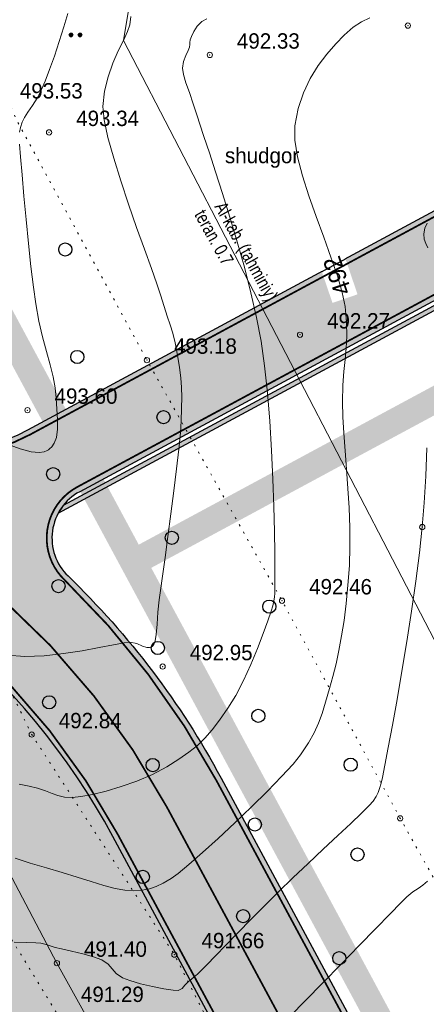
# Model space of a CAD drawing. Extents: x -516234 to 73329, y -4499813 to 47259.
# Tile 25 of 141: x 29525 to 29548, y 36943 to 36999. Entities that reach past the tile are written whole.
import ezdxf

# ---------------------------------------------------------------- set-up
doc = ezdxf.new("R2010")
doc.units = 0
doc.header["$LTSCALE"] = 0.5
doc.header["$MEASUREMENT"] = 0
doc.header["$PDMODE"] = 32
doc.header["$PDSIZE"] = 0.3
for name, pattern in [('( Hidden )', [0.375, 0.25, -0.125]), ('ACAD_ISO03W100', [30, 12, -18]), ('РА_КОНТУРЫ', [1.5, 0, -1.5])]:
    doc.linetypes.add(name, pattern=pattern)
for name, color, linetype in [('(004) Точки рельефа', 7, 'Continuous'), ('(007) Здания', 7, 'Continuous'), ('(019) Связь', 3, 'ИК_КАБ_СВЯЗИ'), ('(031) Горизонтали', 42, 'Continuous'), ('(036) Растительность', 7, 'Continuous'), ('(037) Контуры', 7, 'Continuous'), ('(038) Деревья', 7, 'Continuous'), ('1 PARK', 7, 'Continuous'), ('7_газон', 7, 'Continuous'), ('STOYANKA', 7, 'Continuous'), ("YO'LLLLLLLLLLLLLLLLLLLLL", 7, 'Continuous'), ('орто', 7, 'Continuous')]:
    doc.layers.add(name, color=color, linetype=linetype)
doc.layers.add('(032) Горизонтали утолщенные', color=32, linetype='Continuous', lineweight=30)
doc.styles.add('BM-431', font='bm431.ttf')
doc.styles.add('D-431', font='d431.ttf')
doc.styles.add('P-131', font='p131.ttf')
doc.styles.get("Standard").update_dxf_attribs({"font": 'times.ttf'})
doc.linetypes.add('ИК_КАБ_СВЯЗИ', pattern='A,4,["o",Standard,S=0.5,R=0,X=0,Y=-0.125],4,-2', length=10)

# ---------------------------------------------------------------- blocks, each defined once
blk = doc.blocks.new('9633')
at = {"layer": '(031) Горизонтали', "color": 42, "linetype": 'Continuous', "lineweight": 0}
for points in [[(28581.54384019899, 36950.25484626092), (28581.28364545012, 36950.02934645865), (28581.01222122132, 36949.84599584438), (28580.71395148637, 36949.64397029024), (28580.37322021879, 36949.3624456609), (28580.03295534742, 36949.0267012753), (28579.42266823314, 36948.40689812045), (28578.60736906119, 36947.57185788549), (28577.65206801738, 36946.59040226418), (28576.62177528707, 36945.53135294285), (28575.5815010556, 36944.46353161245), (28574.59625550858, 36943.45575996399), (28573.73104883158, 36942.57685968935)], [(28581.51625620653, 36987.71553773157), (28581.39495690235, 36987.43443459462), (28581.32924811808, 36987.10894135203), (28581.34649659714, 36986.80356218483), (28581.44188276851, 36986.5587656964), (28581.55918061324, 36986.30810330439)], [(28581.51075385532, 36974.92887609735), (28581.43802143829, 36973.30590973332), (28581.34827955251, 36971.78648150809), (28581.24006004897, 36970.42034695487), (28581.0823730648, 36968.94360025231), (28580.87520750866, 36967.32812671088), (28580.63139583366, 36965.63021331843), (28580.36377049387, 36963.90614706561), (28580.08516394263, 36962.2122149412), (28579.8084086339, 36960.6047039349), (28579.54633702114, 36959.13990103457), (28579.31178155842, 36957.87409323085), (28579.11757469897, 36956.86356751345), (28578.9765488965, 36956.16461087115), (28578.90153660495, 36955.83351029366), (28578.8124524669, 36955.53129832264), (28578.73050101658, 36955.29567946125), (28578.62237727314, 36955.07379501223), (28578.45477625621, 36954.81278627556), (28578.22837467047, 36954.56090658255), (28577.78670779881, 36954.1267657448), (28577.17342049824, 36953.54532545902), (28576.43215762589, 36952.85154741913), (28575.60656403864, 36952.08039331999), (28574.74028459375, 36951.26682485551), (28573.87696414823, 36950.44580371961), (28573.06024755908, 36949.65229160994), (28572.27527168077, 36948.87143998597), (28571.49606112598, 36948.08541658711), (28570.74959238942, 36947.3247075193), (28570.06284196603, 36946.61979889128), (28569.46278635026, 36946.00117681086), (28568.97640203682, 36945.49932738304), (28568.63066552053, 36945.14473671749), (28568.45255329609, 36944.96789092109), (28568.26459176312, 36944.80568470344), (28568.10879874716, 36944.68413232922), (28567.9148483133, 36944.52834260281), (28567.72661588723, 36944.33031402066), (28567.56997948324, 36944.15624177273), (28567.34761704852, 36944.04252971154), (28567.053871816, 36944.04982460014), (28566.52883269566, 36944.12937822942), (28565.87529535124, 36944.26059801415), (28565.19605544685, 36944.42289136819), (28564.59390864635, 36944.59566570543), (28564.17165061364, 36944.75832844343), (28563.82048706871, 36945.00022397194), (28563.58464931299, 36945.26201388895), (28563.34939874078, 36945.52619552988), (28562.99999674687, 36945.77526623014), (28562.5307260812, 36945.9593511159), (28561.91278432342, 36946.12953345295), (28561.26363945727, 36946.27833918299), (28560.70075946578, 36946.39829425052), (28560.34161233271, 36946.48192459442), (28560.05082875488, 36946.5758338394), (28559.82157048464, 36946.65617114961), (28559.52785266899, 36946.7357340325), (28559.24878204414, 36946.75597216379), (28558.72182246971, 36946.76631450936), (28557.99841703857, 36946.78507468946)], [(28568.97489980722, 36999.34779047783), (28568.69101086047, 36999.19148663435), (28568.42433210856, 36998.91932797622), (28568.22955344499, 36998.61807401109), (28568.09973755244, 36998.34349006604), (28568.02794711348, 36998.15134146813), (28567.99984685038, 36998.0027944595), (28568.00326905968, 36997.87623226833), (28567.98943763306, 36997.72090321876), (28567.91284191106, 36997.53164296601), (28567.78161648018, 36997.25775585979), (28567.65649081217, 36996.92016553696), (28567.59819437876, 36996.53979564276), (28567.6481087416, 36996.17061517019), (28567.78570502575, 36995.70215290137), (28567.98163024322, 36995.14554324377), (28568.20653140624, 36994.51192060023), (28568.43105552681, 36993.8124193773), (28568.57828940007, 36993.34758054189), (28568.81353173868, 36992.63864299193), (28569.11966353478, 36991.72025373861), (28569.47956578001, 36990.62705979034), (28569.87611946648, 36989.39370815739), (28570.29220558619, 36988.05484585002), (28570.71070513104, 36986.64511987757), (28571.1144990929, 36985.19917724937), (28571.48646846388, 36983.75166497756), (28571.80949423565, 36982.33723006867), (28572.06645740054, 36980.9905195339), (28572.26549991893, 36979.5979291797), (28572.42851923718, 36978.06014290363), (28572.55902957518, 36976.43323985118), (28572.66054515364, 36974.77329916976), (28572.73658019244, 36973.13640000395), (28572.79064891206, 36971.57862150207), (28572.82626553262, 36970.15604280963), (28572.84694427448, 36968.92474307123), (28572.85619935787, 36967.94080143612), (28572.85754500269, 36967.26029704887), (28572.85449542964, 36966.93930905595), (28572.84538164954, 36966.65268514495), (28572.83104710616, 36966.42787741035), (28572.79737684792, 36966.20655368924), (28572.7302559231, 36965.93038181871), (28572.63603588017, 36965.62676623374), (28572.45084483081, 36965.07963809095), (28572.18805953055, 36964.35001530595), (28571.86105673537, 36963.4989157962), (28571.48321320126, 36962.58735747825), (28571.06790568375, 36961.67635826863), (28570.62851093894, 36960.82693608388), (28570.1784057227, 36960.10010884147), (28569.70075077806, 36959.42989519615), (28569.27514837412, 36958.87408883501), (28568.86635118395, 36958.40286002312), (28568.43911188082, 36957.98637902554), (28567.95818313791, 36957.59481610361), (28567.38831762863, 36957.19834152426), (28566.69426802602, 36956.76712555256), (28565.87846369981, 36956.33507167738), (28564.99884091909, 36955.95831078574), (28564.10341270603, 36955.64035423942), (28563.24019208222, 36955.3847133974), (28562.45719206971, 36955.1948996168), (28561.80242569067, 36955.07442426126), (28561.32390596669, 36955.02679868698), (28560.86622259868, 36955.04837908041), (28560.50051209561, 36955.1294763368), (28560.16533722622, 36955.25249760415), (28559.79926075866, 36955.3998500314), (28559.34084546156, 36955.55394076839), (28558.85906667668, 36955.66852888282), (28558.29846969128, 36955.7784099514)], [(28561.05346276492, 36999.63658962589), (28560.83530244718, 36998.87865065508), (28560.57518804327, 36998.05517550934), (28560.29571812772, 36997.2267559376), (28560.01949127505, 36996.45398369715), (28559.76910606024, 36995.79745054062), (28559.5671610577, 36995.31774821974), (28559.31261372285, 36994.82896372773), (28559.0450397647, 36994.40077455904), (28558.7937346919, 36994.03185064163), (28558.58799401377, 36993.72086190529), (28558.45711323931, 36993.4664782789), (28558.35833464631, 36993.15303818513), (28558.31833948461, 36992.88917809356)], [(28558.3190127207, 36992.20607315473), (28558.37153752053, 36991.48100315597), (28558.4544598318, 36990.46747106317), (28558.56145467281, 36989.2511917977), (28558.68619706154, 36987.91788027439), (28558.8223620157, 36986.55325141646), (28558.9636245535, 36985.2430201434), (28559.10365969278, 36984.07290137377), (28559.23614245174, 36983.12861002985), (28559.41836386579, 36982.14073979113), (28559.62692661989, 36981.2371231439), (28559.84298598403, 36980.41121379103), (28560.04769722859, 36979.65646543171), (28560.22221562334, 36978.96633176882), (28560.34769643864, 36978.33426650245), (28560.40529494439, 36977.75372333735), (28560.43795908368, 36977.12071030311), (28560.47278279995, 36976.52905066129), (28560.47582825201, 36975.99043885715), (28560.41315759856, 36975.51656933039), (28560.2928992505, 36975.1919468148), (28560.15039797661, 36974.98418523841), (28560.02641624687, 36974.86408338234), (28559.95491660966, 36974.80983487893), (28559.87771887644, 36974.76240704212), (28559.70925242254, 36974.69522204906), (28559.42280295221, 36974.65678224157), (28558.98186822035, 36974.70274358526), (28558.34444107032, 36974.87539862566), (28557.6222750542, 36975.12286504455)], [(28564.6528546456, 36999.4707670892), (28564.59825402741, 36998.99465194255), (28564.46647717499, 36998.61523217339), (28564.23121977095, 36998.11573333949), (28563.93700437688, 36997.51149517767), (28563.62835355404, 36996.81785742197), (28563.34978986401, 36996.05015981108), (28563.14583586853, 36995.22374208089), (28563.06101412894, 36994.3539439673), (28563.13464678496, 36993.59237898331), (28563.34902769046, 36992.59126997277), (28563.67251026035, 36991.41460822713), (28564.07344790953, 36990.12638503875), (28564.52019405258, 36988.79059169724), (28564.98110210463, 36987.47121949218), (28565.42452548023, 36986.23225971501), (28565.81881759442, 36985.13770365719), (28566.13233186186, 36984.25154260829), (28566.33342169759, 36983.63776785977), (28566.54294766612, 36982.96314959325), (28566.72704207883, 36982.41653771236), (28566.89062348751, 36981.93254074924), (28567.0386104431, 36981.44576724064), (28567.17592149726, 36980.89082571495), (28567.30747520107, 36980.20232471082), (28567.4174612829, 36979.49954912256), (28567.4903700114, 36978.90588404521), (28567.53157074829, 36978.36208831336), (28567.54643285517, 36977.80892075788), (28567.54032569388, 36977.1871402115), (28567.51861862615, 36976.43750550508), (28567.47449288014, 36975.7797143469), (28567.38277087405, 36974.8534785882), (28567.25454443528, 36973.72954888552), (28567.10090539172, 36972.4786758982), (28566.93294557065, 36971.17161028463), (28566.76175679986, 36969.87910270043), (28566.59843090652, 36968.67190380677), (28566.45405971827, 36967.62076425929), (28566.33973506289, 36966.79643471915), (28566.26654876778, 36966.26966584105), (28566.19266052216, 36965.56151850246), (28566.14604240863, 36964.88958302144), (28566.09574532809, 36964.30618924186), (28566.03206101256, 36963.93838989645), (28565.96022166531, 36963.73782402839), (28565.89715006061, 36963.64624238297), (28565.86031786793, 36963.61434615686), (28565.81152502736, 36963.58540159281), (28565.71127396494, 36963.55434650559), (28565.55263776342, 36963.56277958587), (28565.32123565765, 36963.64292537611), (28564.99044456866, 36963.78142608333), (28564.60108509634, 36963.86862978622), (28564.26206376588, 36963.83110712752), (28563.65829909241, 36963.71465645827), (28562.84563681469, 36963.55082587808), (28561.87992267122, 36963.37116348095), (28560.81700240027, 36963.20721736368), (28559.71272174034, 36963.09053562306), (28558.62292643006, 36963.05266635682), (28557.60346220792, 36963.12515765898)]]:
    blk.add_lwpolyline(points, dxfattribs=at)
at = {"layer": '(004) Точки рельефа', "lineweight": 0, "style": 'D-431'}
for s, p in [('492.33', (28570.69063431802, 36997.64429783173)), ('493.53', (28558.3304521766, 36994.80665122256)), ('493.34', (28561.538234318, 36993.2398522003)), ('492.27', (28575.82473431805, 36981.71559783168)), ('493.18', (28567.10913431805, 36980.27695220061)), ('493.60', (28560.307834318, 36977.43116579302)), ('492.46', (28574.80133431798, 36966.58071142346)), ('492.95', (28568.00493431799, 36962.83289783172)), ('492.84', (28560.54793431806, 36958.96129783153)), ('491.66', (28568.67383431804, 36946.43826579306)), ('491.40', (28561.98343431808, 36945.95325220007)), ('491.29', (28561.81053431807, 36943.38039783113))]:
    blk.add_text(s, height=0.875, dxfattribs=at).set_placement(p)
at = {"layer": '(037) Контуры', "linetype": 'РА_КОНТУРЫ', "lineweight": 0, "ltscale": 0.5, "style": 'BM-431'}
blk.add_text('shudgor', height=0.875, dxfattribs=at).set_placement((28570.00880982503, 36991.12597348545))
blk = doc.blocks.new('d')
at = {"layer": '(038) Деревья'}
blk.add_ellipse((0, 0), major_axis=(0.2651650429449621, 0.2651650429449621), ratio=0.9999999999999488, start_param=5.497787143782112, end_param=11.7809724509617, dxfattribs=at)
blk = doc.blocks.new('*X71')
at = {"color": 0}
for p, q in [((1.8, 2.04), (2.2, 2.04)), ((1.8, 2.029999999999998), (2.2, 2.029999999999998)), ((1.8, 2.02), (2.2, 2.02)), ((1.8, 2.009999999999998), (2.2, 2.009999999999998)), ((1.8, 2), (2.2, 2)), ((1.8, 1.99), (2.2, 1.99)), ((1.8, 1.98), (2.2, 1.98)), ((1.8, 1.969999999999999), (2.2, 1.969999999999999)), ((1.8, 1.959999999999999), (2.2, 1.959999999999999)), ((1.81, 2.069999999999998), (2.189999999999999, 2.069999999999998)), ((1.81, 2.06), (2.189999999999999, 2.06)), ((1.81, 2.049999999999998), (2.189999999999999, 2.049999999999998)), ((1.81, 1.95), (2.189999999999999, 1.95)), ((1.81, 1.939999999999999), (2.189999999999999, 1.939999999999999)), ((1.81, 1.929999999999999), (2.189999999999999, 1.929999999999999)), ((1.82, 2.089999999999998), (2.18, 2.089999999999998)), ((1.82, 2.08), (2.18, 2.08)), ((1.82, 1.919999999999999), (2.18, 1.919999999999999)), ((1.82, 1.909999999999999), (2.18, 1.909999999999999)), ((1.83, 2.109999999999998), (2.169999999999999, 2.109999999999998)), ((1.83, 2.1), (2.169999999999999, 2.1)), ((1.83, 1.9), (2.169999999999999, 1.9)), ((1.83, 1.889999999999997), (2.169999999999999, 1.889999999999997)), ((1.84, 2.12), (2.16, 2.12)), ((1.84, 1.879999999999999), (2.16, 1.879999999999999)), ((1.85, 2.129999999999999), (2.149999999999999, 2.129999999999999)), ((1.85, 1.87), (2.149999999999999, 1.87)), ((1.86, 2.14), (2.14, 2.14)), ((1.86, 1.86), (2.14, 1.86)), ((1.87, 2.149999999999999), (2.129999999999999, 2.149999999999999)), ((1.87, 1.85), (2.129999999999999, 1.85)), ((1.879999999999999, 2.16), (2.12, 2.16)), ((1.879999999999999, 1.84), (2.12, 1.84)), ((1.9, 2.169999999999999), (2.109999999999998, 2.169999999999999)), ((1.9, 1.83), (2.109999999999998, 1.83)), ((1.909999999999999, 2.18), (2.089999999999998, 2.18)), ((1.909999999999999, 1.82), (2.089999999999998, 1.82)), ((1.939999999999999, 2.189999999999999), (2.06, 2.189999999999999)), ((1.939999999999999, 1.81), (2.06, 1.81))]:
    blk.add_line(p, q, dxfattribs=at)
blk = doc.blocks.new('I04100')
blk.add_circle((0, 0), 0.2)
blk.add_blockref('*X71', (-2, -2))

msp = doc.modelspace()

# ---------------------------------------------------------------- hatches: boundary and pattern name
at = {"layer": '1 PARK', "lineweight": 0, "true_color": 0x00c200, "transparency": 33554508}
h = msp.add_hatch(color=92, dxfattribs=at)
h.dxf.hatch_style = 1
edge = h.paths.add_edge_path()
edge.add_line((29724.64239257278, 36512.79432187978), (29471.60044474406, 36982.55049501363))
edge.add_line((29471.60044474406, 36982.55049501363), (29506.29401808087, 36972.14843313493))
edge.add_arc((29494.80619221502, 36933.83355538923), 39.99999999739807, 28.309861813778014, 73.30986225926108, ccw=False)
edge.add_line((29530.02202180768, 36952.80314541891), (29731.94540582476, 36577.94530873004))
edge.add_arc((29696.72957622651, 36558.97571869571), 40.00000000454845, -16.690138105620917, 28.309861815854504, ccw=False)
edge.add_line((29735.04445390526, 36547.48789258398), (29724.64239257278, 36512.79432187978))
at = {"layer": '7_газон', "lineweight": 0, "true_color": 0x5c5c5c, "transparency": 33554687}
h = msp.add_hatch(color=251, dxfattribs=at)
h.dxf.hatch_style = 1
edge = h.paths.add_edge_path(flags=16)
edge.add_line((29676.9670253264, 36922.96084250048), (29652.77291892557, 36909.92828613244))
edge.add_arc((29654.19563818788, 36907.28709892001), 2.999999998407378, 118.3098620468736, 208.3098621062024)
edge.add_line((29651.55445097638, 36905.86437965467), (29669.68837844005, 36872.19990448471))
edge.add_arc((29672.32956565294, 36873.62262374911), 2.999999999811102, 208.30986207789, 298.2780487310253)
edge.add_line((29673.75081818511, 36870.98064698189), (29697.06899177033, 36883.5246684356))
edge.add_arc((29695.17398839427, 36887.04730412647), 4.000000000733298, 298.2780487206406, 388.3063323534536)
edge.add_line((29698.69568820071, 36888.94404619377), (29681.03101944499, 36921.74221183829))
edge.add_arc((29678.3897445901, 36920.31965528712), 3.00000000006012, 28.30633236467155, 118.3098620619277)
edge = h.paths.add_edge_path(flags=16)
edge.add_arc((29582.9855072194, 36967.89968877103), 30.00000001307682, 100.3549001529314, 118.3098620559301)
edge.add_line((29568.75831457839, 36994.31156091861), (29528.13142186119, 36972.42721186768))
edge.add_arc((29529.55414112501, 36969.78602465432), 2.999999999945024, 118.3098620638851, 225.976051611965)
edge.add_arc((29494.80619221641, 36933.83355539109), 46.99999999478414, 28.309861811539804, 45.97605160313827, ccw=False)
edge.add_line((29536.18479198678, 36956.12282367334), (29686.13726511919, 36677.7456560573))
edge.add_arc((29688.77845233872, 36679.16837530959), 2.999999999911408, 208.3098618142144, 354.8617095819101)
edge.add_line((29691.76639664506, 36678.8996955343), (29699.50725581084, 36764.98453772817))
edge.add_arc((29669.62781274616, 36767.67133548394), 30.00000000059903, 354.8617095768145, 388.3098620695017)
edge.add_line((29696.03968487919, 36781.89852812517), (29580.77358266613, 36995.88266607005))
edge.add_arc((29578.13239545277, 36994.45994680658), 2.999999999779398, 28.30986205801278, 100.3549001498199)
edge = h.paths.add_edge_path()
edge.add_line((29429.45156085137, 37065.40154354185), (29443.21523881, 37039.99022628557))
edge.add_line((29443.21523881, 37039.99022628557), (29467.007078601, 36995.82219918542))
edge.add_arc((29480.21301466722, 37002.93579550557), 14.99999999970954, 208.3098620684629, 253.3098622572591)
edge.add_line((29475.90507996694, 36988.56771635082), (29508.30438760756, 36978.85353674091))
edge.add_arc((29494.80619219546, 36933.83355536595), 47.00000002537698, 63.28493720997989, 73.30986224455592, ccw=False)
edge.add_arc((29520.43076144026, 36984.74898970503), 10.00000000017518, 243.284937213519, 298.3098620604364)
edge.add_line((29525.17315898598, 36975.94503232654), (29566.62423568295, 36998.27334173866))
edge.add_arc((29582.98550721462, 36967.89968878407), 34.49999999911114, 90.70226828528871, 118.3098620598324, ccw=False)
edge.add_line((29582.56265496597, 37002.39709732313), (29601.16238589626, 37002.62508366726))
edge.add_arc((29600.79468828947, 37032.62283022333), 29.99999999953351, 270.7022682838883, 298.3364137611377)
edge.add_line((29615.03411904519, 37006.21755401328), (29627.39519750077, 37012.88344606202))
edge.add_arc((29631.42970288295, 37005.4019511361), 8.500000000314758, 28.306332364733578, 118.3364137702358, ccw=False)
edge.add_line((29638.91331497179, 37009.43252803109), (29702.65760048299, 36891.0778810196))
edge.add_arc((29695.17398839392, 36887.04730412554), 8.499999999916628, -61.72195127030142, 28.306332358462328, ccw=False)
edge.add_line((29699.20087056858, 36879.56170328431), (29664.33022544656, 36860.80302483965))
edge.add_arc((29666.69897966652, 36856.39973022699), 5.000000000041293, 118.2780487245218, 208.3098620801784)
edge.add_line((29662.29700097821, 36854.02853145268), (29700.001465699, 36784.03260702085))
edge.add_arc((29669.62781274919, 36767.67133548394), 34.49999999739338, -5.138290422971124, 28.30986207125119, ccw=False)
edge.add_line((29703.98917227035, 36764.58151806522), (29695.14768138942, 36666.25672866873))
edge.add_arc((29710.0874029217, 36664.91332979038), 15.00000000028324, 174.8617095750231, 208.3098618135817)
edge.add_line((29696.8814668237, 36657.7997335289), (29738.10817600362, 36581.26498698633))
edge.add_arc((29696.72957622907, 36558.97571869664), 47.00000000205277, -16.690138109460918, 28.3098618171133, ccw=False)
edge.add_line((29741.74955749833, 36545.47752301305), (29732.03538262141, 36513.07823193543))
edge.add_arc((29746.40346174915, 36508.77029714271), 14.99999999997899, 163.309861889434, 208.3098620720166)
edge.add_line((29733.19752568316, 36501.65670082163), (29762.25672105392, 36447.71016536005))
edge.add_line((29762.25672105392, 36447.71016536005), (29788.31828072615, 36389.8396773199))
edge.add_line((29788.31828072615, 36389.8396773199), (29723.7285416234, 36509.74639209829))
edge.add_line((29723.7285416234, 36509.74639209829), (29735.04445390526, 36547.48789258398))
edge.add_arc((29696.7295762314, 36558.97571869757), 39.9999999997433, 343.3098618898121, 388.3098618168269)
edge.add_line((29731.94540582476, 36577.94530873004), (29530.02202180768, 36952.80314541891))
edge.add_arc((29494.80619221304, 36933.83355538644), 40.00000000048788, 28.30986181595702, 73.30986225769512)
edge.add_line((29506.29401808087, 36972.14843313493), (29468.5366372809, 36983.46910649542))
edge.add_line((29468.5366372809, 36983.46910649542), (29424.2348273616, 37065.40154354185))
edge = h.paths.add_edge_path(flags=16)
edge.add_line((29653.96902770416, 36965.66145273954), (29629.77229082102, 36952.62747941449))
edge.add_arc((29631.19501008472, 36949.98629220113), 2.999999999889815, 118.3098620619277, 208.3098620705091)
edge.add_line((29628.55382287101, 36948.56357293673), (29646.57493355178, 36915.10853490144))
edge.add_arc((29649.2161207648, 36916.53125416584), 2.999999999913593, 208.3098620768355, 298.3098620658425)
edge.add_line((29650.63884002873, 36913.89006695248), (29674.83351591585, 36926.92293008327))
edge.add_arc((29673.4107966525, 36929.56411729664), 2.999999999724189, 298.3098620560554, 388.3063323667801)
edge.add_line((29676.05207150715, 36930.98667384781), (29658.03302182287, 36964.44282207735))
edge.add_arc((29655.3917469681, 36963.02026552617), 2.999999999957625, 28.30633236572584, 118.3098620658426)
edge = h.paths.add_edge_path(flags=16)
edge.add_line((29653.05407388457, 36973.68728408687), (29634.95140268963, 37007.29869320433))
edge.add_arc((29631.42970288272, 37005.4019511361), 4.00000000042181, 28.30633236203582, 118.3364137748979)
edge.add_line((29629.53111211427, 37008.92265463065), (29617.1700336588, 37002.25676258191))
edge.add_arc((29600.79468827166, 37032.6228302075), 34.49999999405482, 278.95978604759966, 298.33641380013, ccw=False)
edge.add_arc((29606.63498333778, 36995.58040921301), 3.000000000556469, 98.95978601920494, 208.3098621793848)
edge.add_line((29603.99379612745, 36994.15768994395), (29623.57430544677, 36957.80772818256))
edge.add_arc((29626.21549265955, 36959.23044744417), 2.9999999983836, 208.3098620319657, 298.3098620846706)
edge.add_line((29627.6382119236, 36956.58926023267), (29651.83551829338, 36969.62354032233))
edge.add_arc((29650.41279902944, 36972.26472753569), 3.000000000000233, 298.3098620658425, 388.306332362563)

# ---------------------------------------------------------------- linework, layer by layer
at = {"layer": '(004) Точки рельефа', "color": 0, "linetype": 'ByBlock', "lineweight": 0}
for p in [(29546.82062980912, 36998.95554540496), (29535.54202980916, 36997.28604540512), (29526.38962980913, 36992.87674540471), (29540.67612980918, 36981.35734540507), (29531.96052980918, 36979.91384540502), (29525.15922980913, 36977.06684540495), (29547.63852980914, 36970.41464540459), (29539.65272980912, 36966.22124540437), (29532.85632980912, 36962.47464540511), (29525.39932980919, 36958.60304540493), (29546.38322980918, 36953.83304540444), (29533.52522980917, 36946.073945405), (29526.83482980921, 36945.59014540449)]:
    msp.add_point(p, dxfattribs=at)

# ---------------------------------------------------------------- block references
at = {"layer": '(007) Здания', "color": 18, "true_color": 0x000000}
msp.add_blockref('9633', (966.3948420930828, 0), dxfattribs=at)
at = {"layer": '(036) Растительность', "linetype": 'Continuous', "xscale": 0.5, "yscale": 0.5, "zscale": 0.5}
for p in [(29527.6396818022, 36998.43376079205), (29528.15457201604, 36998.43431654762)]:
    msp.add_blockref('I04100', p, dxfattribs=at)
at = {"layer": '(038) Деревья', "linetype": 'Continuous', "lineweight": 0}
for p in [(29527.31023067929, 36986.2134116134), (29527.99380817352, 36980.09483680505), (29532.90163673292, 36976.66801372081), (29526.62292842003, 36973.42641466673), (29533.38182105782, 36969.8030708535), (29526.9261295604, 36967.05145317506), (29538.92758124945, 36965.88441354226), (29532.58025331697, 36963.53114657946), (29526.39729595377, 36960.43860183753), (29538.30426888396, 36959.66563678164), (29532.28808220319, 36956.86464067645), (29543.55864488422, 36956.88535586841), (29538.10417641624, 36953.4826388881), (29543.94953539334, 36951.7762331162), (29531.72473768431, 36950.49995966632), (29537.44376503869, 36948.26577389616), (29542.91388888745, 36945.87177797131)]:
    msp.add_blockref('d', p, dxfattribs=at)

# ---------------------------------------------------------------- texts
at = {"layer": '(019) Связь', "linetype": 'Continuous', "lineweight": 0, "style": 'BM-431', "width": 0.8}
for s, p in [('Al-kab. (tahminiy)', (29535.78384232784, 36988.65745093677)), ('teran. 0.7', (29534.63872144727, 36988.20462800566))]:
    msp.add_text(s, height=0.7499999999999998, rotation=298.9751365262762, dxfattribs=at).set_placement(p)

# ---------------------------------------------------------------- next in the draw order: texts
at = {"layer": '(032) Горизонтали утолщенные', "linetype": 'Continuous', "lineweight": 0, "insert": (29542.80456003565, 36984.71473238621), "char_height": 1, "attachment_point": 5, "rotation": 108.84931045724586, "style": 'P-131', "bg_fill": 3, "box_fill_scale": 1.254, "bg_fill_color": 256, "bg_fill_true_color": 13158600, "bg_fill_transparency": 0}
msp.add_mtext('492', dxfattribs=at)

# ---------------------------------------------------------------- next in the draw order: hatches: boundary and pattern name
at = {"layer": "YO'LLLLLLLLLLLLLLLLLLLLL", "true_color": 0x00bfff}
h = msp.add_hatch(color=140, dxfattribs=at)
h.dxf.hatch_style = 1
edge = h.paths.add_edge_path(flags=16)
edge.add_line((29604.43399398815, 36994.39480983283), (29670.12857632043, 36872.43702437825))
edge.add_arc((29672.32956566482, 36873.62262376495), 2.499999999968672, 208.309862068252, 298.278048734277)
edge.add_line((29673.51394277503, 36871.42097645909), (29696.83211634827, 36883.96499789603))
edge.add_arc((29695.17398839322, 36887.04730412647), 3.500000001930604, 298.2780487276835, 388.3063323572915)
edge.add_line((29698.25547572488, 36888.70695343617), (29634.51119021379, 37007.06160044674))
edge.add_arc((29631.42970288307, 37005.4019511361), 3.500000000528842, 28.30633237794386, 118.3364137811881)
edge.add_line((29629.76843596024, 37008.48256669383), (29617.40735750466, 37001.8166746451))
edge.add_arc((29600.79468829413, 37032.6228302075), 34.99999998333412, 278.9597860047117, 298.3364137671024, ccw=False)
edge.add_arc((29606.63498333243, 36995.58040921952), 2.500000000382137, 98.95978600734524, 208.3098620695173)
edge = h.paths.add_edge_path()
edge.add_arc((29600.79468828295, 37032.62283023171), 34.75000000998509, 278.9597860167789, 298.3364137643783)
edge.add_line((29617.28869558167, 37002.0367186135), (29629.64977403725, 37008.70261066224))
edge.add_arc((29631.42970288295, 37005.40195113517), 3.750000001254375, 28.306332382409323, 118.33641377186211, ccw=False)
edge.add_line((29634.73129645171, 37007.18014682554), (29698.4755819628, 36888.82549981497))
edge.add_arc((29695.17398839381, 36887.04730412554), 3.750000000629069, -61.72195127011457, 28.306332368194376, ccw=False)
edge.add_line((29696.9505540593, 36883.74483316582), (29673.63238048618, 36871.20081172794))
edge.add_arc((29672.32956566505, 36873.62262376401), 2.74999999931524, 208.3098620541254, 298.2780487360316, ccw=False)
edge.add_line((29669.90847738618, 36872.3184644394), (29604.2138950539, 36994.27624989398))
edge.add_arc((29606.63498333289, 36995.58040921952), 2.750000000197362, 98.9597860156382, 208.3098620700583, ccw=False)
edge = h.paths.add_edge_path()
edge.add_line((29596.94986710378, 36997.82309186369), (29587.75359240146, 36997.71036845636))
edge.add_arc((29588.9861658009, 36994.97527021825), 2.999999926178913, 114.2587324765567, 124.2595781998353)
edge.add_line((29587.29733653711, 36997.45475711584), (29597.41225126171, 36997.57874075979))
edge.add_arc((29595.78470484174, 36995.0586031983), 3.000000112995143, 57.144958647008, 67.14580375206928)
edge = h.paths.add_edge_path()
edge.add_line((29526.90857057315, 36971.2005763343), (29568.99543445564, 36993.87136305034))
edge.add_arc((29582.98550722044, 36967.89968876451), 29.50000001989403, 100.35490015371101, 118.30986205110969, ccw=False)
edge.add_arc((29578.13239545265, 36994.45994680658), 2.499999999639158, 28.309862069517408, 100.35490015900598, ccw=False)
edge.add_line((29580.33338479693, 36995.64554619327), (29695.59948701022, 36781.66140824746))
edge.add_arc((29669.62781274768, 36767.67133548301), 29.49999999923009, -5.1382904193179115, 28.30986207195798, ccw=False)
edge.add_line((29699.0092650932, 36765.02931769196), (29691.11988759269, 36677.29282713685))
edge.add_arc((29688.77845223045, 36679.16837538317), 3.00000012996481, 321.3044000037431, 331.3052450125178)
edge.add_line((29691.41002270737, 36677.72794572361), (29699.25826045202, 36765.00692771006))
edge.add_arc((29669.62781274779, 36767.67133548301), 29.74999999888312, 354.8617095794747, 388.3098620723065)
edge.add_line((29695.81958594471, 36781.77996818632), (29580.55348373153, 36995.7641061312))
edge.add_arc((29578.13239545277, 36994.45994680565), 2.749999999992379, 28.30986207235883, 100.3549001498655)
edge.add_arc((29582.9855072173, 36967.89968877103), 29.7500000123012, 100.3549001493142, 118.309862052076)
edge.add_line((29568.87687451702, 36994.09146198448), (29527.19442439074, 36971.63851944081))
edge.add_arc((29529.55414118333, 36969.78602461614), 3.000000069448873, 141.8663265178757, 151.8671717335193)

# ---------------------------------------------------------------- next in the draw order: linework, layer by layer
at = {"layer": '(019) Связь', "lineweight": 0, "flags": 128}
for points in [[(29845.77499956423, 36411.94192992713), (29832.6952298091, 36428.04424540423), (29805.59946008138, 36468.11178495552), (29530.62606186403, 36998.11573333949), (29534.25613077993, 37019.90358326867), (29517.60932965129, 37060.71951957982)], [(29514.83162980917, 37049.761445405), (29518.67122980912, 37045.21124540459), (29525.95242980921, 37035.17724540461), (29528.7734298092, 37021.40064540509), (29526.18852980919, 37015.33294540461), (29523.52162980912, 37012.33214540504), (29518.67252980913, 37007.59394540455), (29510.11892980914, 36999.15214540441), (29506.1915298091, 36984.80864540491), (29526.83482980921, 36945.59014540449), (29546.80742980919, 36909.66124540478), (29570.94542980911, 36864.29314540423), (29590.41202980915, 36836.47614540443), (29619.17332980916, 36778.32504540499), (29654.46622980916, 36702.51484540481), (29679.35692980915, 36655.78224540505), (29696.19172980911, 36624.08374540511), (29725.3618298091, 36569.60814540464), (29744.3187298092, 36532.2698454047), (29766.0236298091, 36495.88124540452)]]:
    msp.add_lwpolyline(points, dxfattribs=at)
at = {"layer": '(032) Горизонтали утолщенные', "color": 32, "linetype": 'Continuous', "lineweight": 0}
msp.add_lwpolyline([(29544.64801603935, 36999.39653157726), (29544.17575652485, 36999.17554660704), (29543.69788413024, 36998.87093575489), (29543.18723973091, 36998.41771759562), (29542.70842602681, 36997.91165750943), (29542.20941956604, 36997.33294030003), (29541.71787204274, 36996.67857752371), (29541.26143515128, 36995.94558073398), (29540.86776058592, 36995.13096148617), (29540.56450004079, 36994.23173133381), (29540.3793052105, 36993.24490183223), (29540.38522693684, 36992.43607991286), (29540.54405431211, 36991.47884247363), (29540.82179667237, 36990.41061880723), (29541.18446335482, 36989.26883820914), (29541.59806369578, 36988.09092997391), (29542.02860703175, 36986.91432339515), (29542.44210269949, 36985.77644776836), (29542.80456003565, 36984.71473238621), (29543.08198837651, 36983.76660654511), (29543.24039705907, 36982.96949953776), (29543.32355553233, 36982.05118231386), (29543.33697464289, 36981.28185653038), (29543.30186406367, 36980.60087033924), (29543.23943346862, 36979.94757189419), (29543.17089253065, 36979.26130934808), (29543.11745092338, 36978.48143085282), (29543.10031832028, 36977.54728456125), (29543.12461720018, 36976.69700665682), (29543.17796233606, 36975.76181164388), (29543.24990731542, 36974.75833014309), (29543.33000572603, 36973.70319277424), (29543.40781115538, 36972.61303015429), (29543.4728771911, 36971.50447290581), (29543.5147574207, 36970.39415164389), (29543.52300543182, 36969.29869699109), (29543.48717481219, 36968.23473956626), (29543.40704402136, 36967.10715906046), (29543.30594126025, 36966.0657172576), (29543.18573770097, 36965.10336843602), (29543.04830451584, 36964.21306687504), (29542.89551287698, 36963.38776685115), (29542.72923395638, 36962.62042264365), (29542.55133892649, 36961.9039885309), (29542.36369895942, 36961.23141879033), (29542.13501232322, 36960.44928615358), (29541.93632019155, 36959.80557033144), (29541.73111938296, 36959.24234994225), (29541.48290671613, 36958.70170360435), (29541.15517900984, 36958.12570993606), (29540.71143308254, 36957.45644755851), (29540.27848057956, 36956.91563781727), (29539.63268710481, 36956.20805876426), (29538.82858773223, 36955.38261870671), (29537.92071753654, 36954.48822595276), (29536.96361159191, 36953.57378881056), (29536.01180497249, 36952.68821558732), (29535.11983275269, 36951.88041458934), (29534.34223000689, 36951.1992941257), (29533.73353180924, 36950.69376250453), (29533.34827323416, 36950.41272803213), (29532.88841051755, 36950.14661900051), (29532.49438858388, 36949.95211477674), (29532.11239432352, 36949.82005090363), (29531.68861462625, 36949.7412629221), (29531.16923638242, 36949.70658637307), (29530.70315593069, 36949.73801624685), (29530.1455733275, 36949.84518962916), (29529.50365837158, 36950.01384147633), (29528.78458086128, 36950.22970674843), (29527.99551059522, 36950.47852040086), (29527.14361737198, 36950.74601739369), (29526.23607099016, 36951.0179326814), (29525.32140100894, 36951.29117054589), (29524.45261723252, 36951.56492983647)], dxfattribs=at)
at = {"layer": '(037) Контуры', "linetype": 'РА_КОНТУРЫ', "lineweight": 0, "ltscale": 0.5, "flags": 128}
msp.add_lwpolyline([(29755.04077472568, 36506.78989662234), (29749.55892649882, 36504.71865606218), (29743.93502640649, 36515.17753636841), (29735.41522741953, 36528.70619685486), (29728.61977677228, 36539.94076516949), (29722.32114540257, 36549.69191522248), (29715.1268340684, 36562.79275359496), (29702.66348585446, 36586.19353718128), (29697.33247490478, 36596.28256397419), (29689.20851291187, 36610.85282235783), (29682.5789960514, 36622.2763185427), (29676.06744009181, 36632.90212627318), (29668.59320942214, 36649.312673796), (29662.06464549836, 36661.64381750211), (29656.31976662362, 36675.12851883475), (29650.06209021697, 36688.28134498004), (29644.47316955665, 36699.55290921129), (29637.36183763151, 36711.28428142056), (29632.36174313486, 36716.07937194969), (29624.68160750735, 36730.74959521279), (29618.9497404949, 36742.25506716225), (29612.32520716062, 36755.37790184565), (29603.25658454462, 36773.26586058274), (29595.88533783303, 36786.8645036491), (29588.98291583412, 36799.61847954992), (29584.54556848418, 36808.36303738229), (29577.76510707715, 36820.1733816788), (29566.04250200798, 36839.8896059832), (29558.70718168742, 36860.45953546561), (29549.67653794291, 36879.08920578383), (29542.6271770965, 36891.38136021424), (29534.78511255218, 36905.11094827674), (29523.18849822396, 36920.17498473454), (29514.56272471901, 36935.54792634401), (29507.28444792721, 36948.43184844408), (29499.05851350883, 36964.41955414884), (29491.99115241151, 36977.56037804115), (29485.19368250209, 36991.13903379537), (29476.92277338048, 37006.21609362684), (29476.89373791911, 37011.68396476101), (29488.33226104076, 37014.47997411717), (29493.3193988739, 37005.20762645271), (29496.88407585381, 36997.64360158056), (29504.16535667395, 36984.15191610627), (29510.89685299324, 36970.48829286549), (29519.16476488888, 36955.22330616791), (29526.661950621, 36943.02212015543), (29535.5256339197, 36927.36729031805), (29544.05944038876, 36912.32621872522), (29550.88593727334, 36894.27230541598), (29556.54482618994, 36883.52753670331), (29567.02091081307, 36864.47904179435), (29576.17249293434, 36847.54971057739), (29587.20837141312, 36827.12375669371), (29593.77791530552, 36815.26942771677), (29599.01896297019, 36804.98247720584), (29604.90377231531, 36793.25809178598), (29612.25902271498, 36779.95633300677), (29620.74785723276, 36763.68274084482), (29628.5879287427, 36749.22943450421), (29635.06951253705, 36736.71336238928), (29647.68278121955, 36715.787616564), (29652.9708283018, 36703.42947276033), (29658.25984694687, 36694.35205179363), (29665.10230345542, 36680.29258360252), (29673.37420437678, 36666.12916810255), (29677.68364113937, 36652.75241247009), (29684.93494007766, 36638.50702015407), (29690.27494673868, 36628.50995763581), (29696.8914787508, 36615.90592091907), (29704.27971913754, 36602.27329122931), (29710.5163885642, 36590.89277495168), (29717.24287042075, 36579.14840451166), (29723.30461279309, 36567.20110738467), (29729.7751977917, 36555.04489508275), (29735.56904135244, 36543.46045440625), (29742.15156456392, 36533.43341418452), (29749.54481989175, 36517.82555348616), (29755.04077472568, 36506.78989662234)], dxfattribs=at)
msp.add_lwpolyline([(29774.79593075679, 36524.72308427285), (29765.00858535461, 36542.91291934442), (29758.46602687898, 36555.24406293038), (29752.27533838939, 36566.7605266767), (29746.21560039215, 36578.10505847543), (29739.79999467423, 36590.18130237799), (29732.81360829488, 36602.59241103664), (29725.00652454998, 36616.97474528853), (29717.77323467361, 36629.34086934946), (29713.22192392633, 36638.9930728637), (29707.43107747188, 36650.77943496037), (29700.41569088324, 36664.53501997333), (29694.0590532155, 36677.66285500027), (29687.01465922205, 36693.60458870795), (29680.3671282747, 36707.49512433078), (29675.93277348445, 36716.97339655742), (29669.11231146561, 36730.67600386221), (29660.75741841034, 36747.69730609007), (29653.63208912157, 36759.75755015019), (29643.87574143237, 36776.80383066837), (29636.70342161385, 36789.89567273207), (29628.63843380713, 36804.79980164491), (29622.39975952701, 36816.83906145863), (29615.59230334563, 36829.26716503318), (29609.99139048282, 36840.17287158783), (29600.27500529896, 36859.78415390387), (29592.56588046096, 36874.51235434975), (29581.82987776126, 36895.81297029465), (29574.16975682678, 36907.85421717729), (29564.96021773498, 36922.39047951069), (29554.78303902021, 36938.83499069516), (29546.38318077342, 36953.83308016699), (29539.65269496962, 36966.22119996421), (29531.96057236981, 36979.91380370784), (29524.53134757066, 36993.58941631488), (29518.67250861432, 37007.59391431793), (29515.92654504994, 37011.40040898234), (29510.40470425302, 37010.28079761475), (29504.14814090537, 37010.16378965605), (29506.82216045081, 37003.08656765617), (29511.92930722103, 36987.30675434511), (29518.2069818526, 36973.45120193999), (29525.39930890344, 36958.60304377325), (29533.5252526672, 36946.07399077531), (29541.60924183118, 36930.14626050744), (29550.41893534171, 36915.75493833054), (29559.91637828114, 36899.35640343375), (29567.08968849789, 36887.34214188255), (29576.82506206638, 36868.22466749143), (29585.79171325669, 36851.63720160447), (29594.07866435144, 36830.92233668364), (29599.55762765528, 36819.66976411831), (29605.17253974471, 36808.21727054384), (29612.03998012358, 36794.90651109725), (29619.80905459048, 36783.33908069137), (29626.95440391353, 36768.02510346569), (29635.31428316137, 36752.39126114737), (29645.23154444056, 36738.12390018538), (29655.01288793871, 36720.42987204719), (29661.49347661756, 36707.38800461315), (29665.32206084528, 36698.65643651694), (29671.94460194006, 36684.71691974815), (29678.59814203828, 36669.48290718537), (29685.12971393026, 36656.08317949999), (29691.26144603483, 36642.15065581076), (29697.22521985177, 36630.98605314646), (29702.65919439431, 36620.46719456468), (29710.35231853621, 36606.54867877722), (29716.94585284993, 36594.72233910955), (29723.89924837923, 36582.74306205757), (29730.29186060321, 36570.95270666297), (29736.7914300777, 36559.29230159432), (29742.71022784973, 36547.37399195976), (29747.78832954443, 36538.18661199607), (29757.77560157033, 36519.4759813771), (29764.65502616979, 36507.46471614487), (29770.98453106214, 36511.09635649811), (29780.10894593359, 36514.95893085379)], close=True, dxfattribs=at)
for points in [[(29731.94540582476, 36577.94530873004), (29530.02202180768, 36952.80314541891, 0.1989123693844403), (29506.29401808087, 36972.14843313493), (29468.5366372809, 36983.46910649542), (29424.2348273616, 37065.40154354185)], [(29429.45156085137, 37065.40154354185), (29443.21523881, 37039.99022628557), (29467.007078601, 36995.82219918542, 0.1989123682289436), (29475.90507996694, 36988.56771635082), (29508.30438760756, 36978.85353674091, -0.04376990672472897), (29515.93522297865, 36975.81645736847, 0.2448137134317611), (29525.17315898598, 36975.94503232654), (29566.62423568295, 36998.27334173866, -0.1210469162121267), (29582.56265496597, 37002.39709732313), (29601.16238589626, 37002.62508366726, 0.1211644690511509), (29615.03411904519, 37006.21755401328), (29627.39519750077, 37012.88344606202, -0.414367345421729), (29638.91331497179, 37009.43252803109), (29702.65760048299, 36891.0778810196, -0.41435815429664), (29699.20087056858, 36879.56170328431), (29664.33022544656, 36860.80302483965, 0.4143762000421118), (29662.29700097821, 36854.02853145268), (29700.001465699, 36784.03260702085, -0.1469902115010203), (29703.98917227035, 36764.58151806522), (29695.14768138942, 36666.25672866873, 0.146990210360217)]]:
    msp.add_lwpolyline(points, format="xyb")
msp.add_lwpolyline([(29577.59316081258, 36997.41108658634, 0.07850397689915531), (29568.75831457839, 36994.31156091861), (29528.13142186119, 36972.42721186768, 0.5076921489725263), (29527.46926419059, 36967.62887649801, -0.07723633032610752), (29536.18479198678, 36956.12282367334), (29686.13726511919, 36677.7456560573, 0.7436940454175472), (29691.76639664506, 36678.8996955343), (29699.50725581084, 36764.98453772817, 0.1469902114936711), (29696.03968487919, 36781.89852812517), (29580.77358266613, 36995.88266607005, 0.3251369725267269)], format="xyb", close=True)
at = {"color": 7, "lineweight": 0, "true_color": 0xffffff, "const_width": 1.5}
msp.add_lwpolyline([(29592.84158209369, 36853.94427853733), (29636.86136898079, 36877.65626627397), (29575.21020086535, 36992.10771218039), (29531.19041397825, 36968.39572444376)], close=True, dxfattribs=at)
at = {"color": 1, "linetype": '( Hidden )', "lineweight": 0, "ltscale": 15, "const_width": 0.5}
msp.add_lwpolyline([(29592.84158209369, 36853.94427853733), (29636.86136898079, 36877.65626627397), (29575.21020086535, 36992.10771218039), (29531.19041397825, 36968.39572444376)], close=True, dxfattribs=at)
at = {"layer": 'STOYANKA', "color": 7, "lineweight": 50, "true_color": 0xffffff, "const_width": 0.1}
for points in [[(29429.11038166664, 37065.40154354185), (29442.95128359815, 37039.84765081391), (29466.74295987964, 36995.67992725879, 0.1989123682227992), (29475.81892127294, 36988.28035476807), (29508.21822891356, 36978.56617515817, -0.04376990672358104), (29515.80035682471, 36975.5484813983, 0.244813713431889), (29525.31543091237, 36975.68091360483), (29566.76650760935, 36998.00922301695, -0.1210469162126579), (29582.56633194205, 37002.09711985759), (29601.16606287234, 37002.32510620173, 0.1211644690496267), (29615.17651335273, 37005.95350125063), (29627.53759180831, 37012.6193933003, -0.4143673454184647), (29638.64918748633, 37009.29027237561), (29702.39347299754, 36890.93562536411, -0.4143581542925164), (29699.05874531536, 36879.82590096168), (29664.18810019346, 36861.06722251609, 0.4143762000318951), (29662.03288225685, 36853.88625952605), (29699.73734697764, 36783.89033509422, -0.1469902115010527), (29703.69037783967, 36764.60838604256), (29694.84888695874, 36666.28359664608, 0.1469902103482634)], [(29723.92974451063, 36509.37287182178), (29735.33181548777, 36547.40173388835, 0.1989123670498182), (29732.2095245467, 36578.08758065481), (29530.28614052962, 36952.94541734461, 0.1989123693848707), (29506.38017677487, 36972.43579471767), (29468.35131200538, 36983.83786623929)]]:
    msp.add_lwpolyline(points, format="xyb", dxfattribs=at)
msp.add_lwpolyline([(29577.53923734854, 36997.70620056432, 0.07850397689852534), (29568.616042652, 36994.57567964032), (29527.98914993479, 36972.69133058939, 0.5076921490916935), (29527.26077649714, 36967.413161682, -0.07723633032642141), (29535.92067326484, 36955.98055174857), (29685.87314639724, 36677.60338413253, 0.7436940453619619), (29692.06519107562, 36678.87282755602), (29699.80605024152, 36764.95766975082, 0.1469902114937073), (29696.30380360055, 36782.0408000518), (29581.03770138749, 36996.02493799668, 0.3251369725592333)], format="xyb", close=True, dxfattribs=at)
at = {"layer": 'STOYANKA', "color": 7, "linetype": 'ACAD_ISO03W100', "ltscale": 0.2, "true_color": 0xffffff, "transparency": 33554687, "const_width": 0.1}
msp.add_lwpolyline([(29467.00959812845, 36987.58088680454), (29507.29920284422, 36975.50098493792, -0.1989123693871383), (29533.10340689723, 36954.46298454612), (29735.02679091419, 36579.60514785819, -0.1989123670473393), (29738.39700570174, 36546.48270779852), (29727.67995463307, 36510.7385646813)], format="xyb", dxfattribs=at)
at = {"layer": "YO'LLLLLLLLLLLLLLLLLLLLL", "color": 140, "true_color": 0x00bfff, "flags": 128}
msp.add_lwpolyline([(29526.90857057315, 36971.2005763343), (29568.99543445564, 36993.87136305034, -0.07850397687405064), (29577.68303325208, 36996.91922995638, -0.3251369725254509), (29580.33338479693, 36995.64554619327), (29695.59948701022, 36781.66140824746, -0.1469902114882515), (29699.0092650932, 36765.02931769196), (29691.11988759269, 36677.29282713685, 0.0436646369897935), (29691.41002270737, 36677.72794572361), (29699.25826045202, 36765.00692771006, 0.146990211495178), (29695.81958594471, 36781.77996818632), (29580.55348373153, 36995.7641061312, 0.3251369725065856), (29577.6380970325, 36997.16515827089, 0.07850397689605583), (29568.87687451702, 36994.09146198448), (29527.19442439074, 36971.63851944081, 0.04366463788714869)], format="xyb", close=True, dxfattribs=at)
at = {"layer": 'орто', "color": 1, "const_width": 1.5}
msp.add_lwpolyline([(29782.9222131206, 36501.07175844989), (29481.219258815, 37061.16397420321), (29478.1936039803, 37066.75011732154)], dxfattribs=at)

doc.saveas('drawing.dxf')
